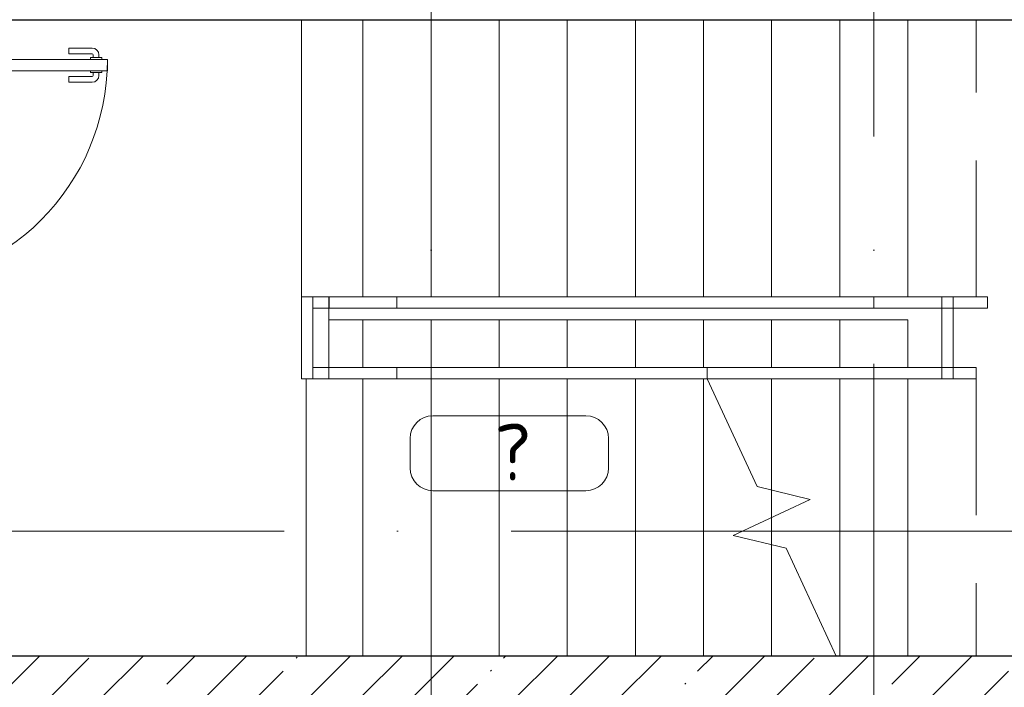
# Model space of a CAD drawing. Header units: millimetres. Extents: x -19737 to 100106, y -4436 to 96517.
# Tile 9 of 59: x -476 to 3860, y 39162 to 42100. Entities that reach past the tile are written whole.
import ezdxf

# ---------------------------------------------------------------- set-up
doc = ezdxf.new("R2010")
doc.units = ezdxf.units.MM
for name, pattern in [('ADSK_Линия сетки', [5000, 4000, -500, 0, -500]), ('ADSK_Сверху', [900, 600, -300]), ('ADSK_Сверху_2_', [900, 600, -300])]:
    doc.linetypes.add(name, pattern=pattern)
for name, color, linetype, lineweight in [('_Сверху_ - Линия разреза ограждения', 7, 'ADSK_Сверху_2_', 18), ('_Сверху_ - Перила', 7, 'ADSK_Сверху_2_', 18), ('A-AREA-____-IDEN', 7, 'Continuous', 9), ('A-DOOR-____-MCUT', 7, 'Continuous', 9), ('A-DOOR-____-OTLN', 7, 'Continuous', 18), ('A-DOOR-FRAM-MCUT', 7, 'Continuous', 9), ('A-FLOR-____-OTLN', 7, 'Continuous', 18), ('A-WALL-____-MCUT', 7, 'Continuous', 40), ('A-WALL-____-PATT', 7, 'Continuous', 40), ('S-GRID-____-OTLN', 7, 'Continuous', 9), ('S-STRS-____-MBND', 7, 'ADSK_Сверху_2_', 18), ('S-STRS-____-OTLN', 7, 'Continuous', 18), ('Ограждение', 7, 'Continuous', 18), ('Перила', 7, 'Continuous', 18), ('Поручни', 7, 'Continuous', 18)]:
    doc.layers.add(name, color=color, linetype=linetype, lineweight=lineweight)
doc.styles.add('GOST Common_2', font='GOST_Common.ttf', dxfattribs={"height": 250})

# ---------------------------------------------------------------- blocks, each defined once
blk = doc.blocks.new('АР_Дверь двупольная - 1450х2100h_1000_300__ЛК_EIS60-4680868-02_К1')
at = {"layer": 'A-DOOR-____-MCUT', "color": 254, "lineweight": 15, "true_color": 0xcccccc}
for p, q in [((-650, 100), (-650, 1100)), ((-650, 1100), (-600, 1100)), ((-600, 1100), (-600, 100)), ((650, 400), (600, 400)), ((600, 400), (600, 100)), ((650, 100), (650, 400)), ((-600, 100), (-650, 100)), ((600, 100), (650, 100))]:
    blk.add_line(p, q, dxfattribs=at)
at = {"layer": 'A-DOOR-____-OTLN', "color": 254, "lineweight": 5, "true_color": 0xcccccc}
for p, q in [((-658, 1062.5), (-670, 1062.5)), ((-658, 1075), (-658, 1025)), ((-650, 1075), (-658, 1075)), ((-600, 1075), (-592, 1075)), ((-592, 1075), (-592, 1025)), ((-592, 1062.5), (-580, 1062.5)), ((-700, 930), (-700, 1032.5)), ((-675, 930), (-675, 1032.5)), ((-658, 1037.5), (-670, 1037.5)), ((-658, 1025), (-650, 1025)), ((-592, 1025), (-600, 1025)), ((-592, 1037.5), (-580, 1037.5)), ((-575, 930), (-575, 1032.5)), ((-550, 930), (-550, 1032.5)), ((-675, 930), (-700, 930)), ((-575, 930), (-550, 930))]:
    blk.add_line(p, q, dxfattribs=at)
at = {"layer": 'A-DOOR-____-OTLN', "color": 254, "lineweight": 13, "true_color": 0xcccccc}
for centre, radius, start, end in [((-650, 100), 1000, 0, 90), ((650, 100), 300, 90, 180)]:
    blk.add_arc(centre, radius, start, end, dxfattribs=at)
at = {"layer": 'A-DOOR-____-OTLN', "color": 254, "lineweight": 5, "true_color": 0xcccccc}
for centre, radius, start, end in [((-670, 1032.5), 30, 90, 180), ((-580, 1032.5), 30, 360, 90), ((-670, 1032.5), 4.99, 90, 180), ((-580, 1032.5), 4.99, 360, 90)]:
    blk.add_arc(centre, radius, start, end, dxfattribs=at)
at = {"layer": 'A-DOOR-FRAM-MCUT', "color": 254, "lineweight": 15, "true_color": 0xcccccc}
for p, q in [((-710, 100), (-725, 100)), ((-710, 100), (-650, 100)), ((-710, 20), (-710, 100)), ((-650, 100), (-650, 50)), ((710, 100), (650, 100)), ((650, 100), (650, 50)), ((710, 20), (710, 100)), ((710, 100), (725, 100)), ((-650, 50), (-640, 50)), ((-640, 50), (-640, 20)), ((650, 50), (640, 50)), ((640, 50), (640, 20)), ((-710, 20), (-725, 20)), ((-640, 20), (-710, 20)), ((640, 20), (710, 20)), ((710, 20), (725, 20))]:
    blk.add_line(p, q, dxfattribs=at)
blk = doc.blocks.new('Ступень_Л_1_01_1_на пол 100_10 - Ступень_Л_1_01_1_на пол 100_-3990339-02_К1')
at = {"layer": 'S-STRS-____-OTLN', "color": 254, "lineweight": 13, "true_color": 0xcccccc}
blk.add_line((22450, 11150), (22450, 12370), dxfattribs=at)
blk = doc.blocks.new('Ограждение - Ограждение-4454411-02_К1')
at = {"layer": 'Поручни', "color": 254, "lineweight": 13, "true_color": 0xcccccc}
for p, q in [((24215.6, 12420), (24950, 12420)), ((24950, 12420), (24950, 12370)), ((24215.6, 12370), (24950, 12370))]:
    blk.add_line(p, q, dxfattribs=at)
blk = doc.blocks.new('Ограждение - Ограждение-4454415-02_К1')
at = {"layer": 'Поручни', "color": 254, "lineweight": 13, "true_color": 0xcccccc}
for p, q in [((22850, 12680), (22850, 12730)), ((24950, 12730), (22850, 12730)), ((24950, 12730), (24950, 12680)), ((24950, 12680), (22850, 12680))]:
    blk.add_line(p, q, dxfattribs=at)
blk = doc.blocks.new('Ограждение - Ограждение-4454436-02_К1')
at = {"layer": '_Сверху_ - Линия разреза ограждения', "color": 254, "linetype": 'ADSK_Сверху', "lineweight": 13, "true_color": 0xcccccc}
for p, q in [((24215.6, 12420), (25250, 12420)), ((24215.6, 12420), (25250, 12420)), ((25250, 12420), (25250, 12370)), ((25250, 12420), (25250, 12370)), ((24215.6, 12370), (25250, 12370)), ((24215.6, 12370), (25250, 12370))]:
    blk.add_line(p, q, dxfattribs=at)
at = {"layer": 'Поручни', "color": 254, "lineweight": 13, "true_color": 0xcccccc}
for p, q in [((22850, 12420), (24215.6, 12420)), ((22850, 12370), (22850, 12420)), ((24215.6, 12370), (24215.6, 12420)), ((24215.6, 12370), (24215.6, 12420)), ((22850, 12370), (24215.6, 12370))]:
    blk.add_line(p, q, dxfattribs=at)
blk = doc.blocks.new('Ограждение - Ограждение-4454440-02_К1')
at = {"layer": '_Сверху_ - Линия разреза ограждения', "color": 254, "linetype": 'ADSK_Сверху', "lineweight": 13, "true_color": 0xcccccc}
for p, q in [((22850, 12680), (22850, 12730)), ((25250, 12730), (22850, 12730)), ((22850, 12680), (22850, 12730)), ((25250, 12730), (22850, 12730)), ((25250, 12730), (25250, 12680)), ((25250, 12730), (25250, 12680)), ((25250, 12680), (22850, 12680)), ((25250, 12680), (22850, 12680))]:
    blk.add_line(p, q, dxfattribs=at)
blk = doc.blocks.new('Тип перил - Перила_Внутренний_-4454761-02_К1')
at = {"layer": '_Сверху_ - Перила', "color": 254, "linetype": 'ADSK_Сверху', "lineweight": 13, "true_color": 0xcccccc}
for p, q in [((24215.6, 12420), (25250, 12420)), ((25250, 12420), (25250, 12370)), ((24215.6, 12370), (25250, 12370))]:
    blk.add_line(p, q, dxfattribs=at)
at = {"layer": 'Перила', "color": 254, "lineweight": 13, "true_color": 0xcccccc}
for p, q in [((22850, 12420), (22850, 12370)), ((22850, 12420), (24215.6, 12420)), ((24215.6, 12370), (24215.6, 12420)), ((22850, 12370), (24215.6, 12370))]:
    blk.add_line(p, q, dxfattribs=at)
blk = doc.blocks.new('Тип перил - Перила_Внутренний_-4454793-02_К1')
at = {"layer": 'Перила', "color": 254, "lineweight": 13, "true_color": 0xcccccc}
for p, q in [((22850, 12680), (22850, 12730)), ((22850, 12730), (24950, 12730)), ((24950, 12730), (24950, 12680)), ((24950, 12680), (22850, 12680))]:
    blk.add_line(p, q, dxfattribs=at)
blk = doc.blocks.new('Тип перил - Перила_Внутренний_-V9-02_К1')
at = {"layer": 'Перила', "color": 254, "lineweight": 13, "true_color": 0xcccccc}
for p, q in [((22850, 12680), (22850, 12730)), ((24950, 12730), (22850, 12730)), ((24950, 12680), (24950, 12730)), ((24950, 12680), (22850, 12680))]:
    blk.add_line(p, q, dxfattribs=at)
blk = doc.blocks.new('Ограждение - Ограждение-4455382-02_К1')
at = {"layer": 'Поручни', "color": 254, "lineweight": 13, "true_color": 0xcccccc}
for p, q in [((22430, 12730), (22480, 12730)), ((22430, 12370), (22430, 12730)), ((22480, 12370), (22480, 12730)), ((22480, 12370), (22430, 12370))]:
    blk.add_line(p, q, dxfattribs=at)
blk = doc.blocks.new('Ограждение - Ограждение-4455721-02_К1')
at = {"layer": 'Поручни', "color": 254, "lineweight": 13, "true_color": 0xcccccc}
for p, q in [((25250, 12730), (25300, 12730)), ((25300, 12370), (25300, 12730)), ((25250, 12420), (25250, 12680)), ((25300, 12370), (25250, 12370))]:
    blk.add_line(p, q, dxfattribs=at)
blk = doc.blocks.new('Ограждение - Ограждение-4455776-02_К1')
at = {"layer": 'Поручни', "color": 254, "lineweight": 13, "true_color": 0xcccccc}
for p, q in [((22480, 12680), (22480, 12730)), ((22550, 12730), (22480, 12730)), ((22480, 12680), (22550, 12680))]:
    blk.add_line(p, q, dxfattribs=at)
blk = doc.blocks.new('Ограждение - Ограждение-4455865-02_К1')
at = {"layer": 'Поручни', "color": 254, "lineweight": 13, "true_color": 0xcccccc}
for p, q in [((22480, 12370), (22480, 12420)), ((22550, 12420), (22480, 12420)), ((22480, 12370), (22550, 12370))]:
    blk.add_line(p, q, dxfattribs=at)
blk = doc.blocks.new('Ограждение - Ограждение-4456487-02_К1')
at = {"layer": 'Поручни', "color": 254, "lineweight": 13, "true_color": 0xcccccc}
for p, q in [((24950, 12420), (25250, 12420)), ((24950, 12370), (24950, 12420)), ((25250, 12420), (25250, 12370)), ((24950, 12370), (25250, 12370))]:
    blk.add_line(p, q, dxfattribs=at)
blk = doc.blocks.new('Ограждение - Ограждение-4456669-02_К1')
at = {"layer": 'Поручни', "color": 254, "lineweight": 13, "true_color": 0xcccccc}
for p, q in [((24950, 12680), (24950, 12730)), ((25250, 12730), (24950, 12730)), ((25250, 12730), (25250, 12680)), ((25250, 12680), (24950, 12680))]:
    blk.add_line(p, q, dxfattribs=at)
blk = doc.blocks.new('Ограждение - Ограждение-4456906-02_К1')
at = {"layer": 'Поручни', "color": 254, "lineweight": 13, "true_color": 0xcccccc}
for p, q in [((22550, 12680), (22550, 12730)), ((22850, 12730), (22550.9, 12730)), ((22850, 12730), (22850, 12680)), ((22850, 12680), (22550.9, 12680))]:
    blk.add_line(p, q, dxfattribs=at)
blk = doc.blocks.new('Тип перил - Перила_Внутренний_-4457043-02_К1')
at = {"layer": 'Перила', "color": 254, "lineweight": 13, "true_color": 0xcccccc}
for p, q in [((22550.9, 12730), (22550, 12730)), ((22550.9, 12680), (22550.9, 12730)), ((22550.9, 12730), (22850, 12730)), ((22850, 12730), (22850, 12680)), ((22550, 12680), (22550.9, 12680)), ((22850, 12680), (22550.9, 12680))]:
    blk.add_line(p, q, dxfattribs=at)
blk = doc.blocks.new('Тип перил - Перила_Внутренний_-V10-02_К1')
at = {"layer": 'Перила', "color": 254, "lineweight": 13, "true_color": 0xcccccc}
for p, q in [((22550, 12680), (22550, 12730)), ((22850, 12730), (22550.9, 12730)), ((22850, 12680), (22850, 12730)), ((22850, 12680), (22550.9, 12680))]:
    blk.add_line(p, q, dxfattribs=at)
blk = doc.blocks.new('Ограждение - Ограждение-4457061-02_К1')
at = {"layer": 'Поручни', "color": 254, "lineweight": 13, "true_color": 0xcccccc}
for p, q in [((22550, 12420), (22850, 12420)), ((22550, 12370), (22550, 12420)), ((22850, 12420), (22850, 12370)), ((22550, 12370), (22850, 12370))]:
    blk.add_line(p, q, dxfattribs=at)
blk = doc.blocks.new('Ограждение - Ограждение-4457338-02_К1')
at = {"layer": '_Сверху_ - Линия разреза ограждения', "color": 254, "linetype": 'ADSK_Сверху', "lineweight": 13, "true_color": 0xcccccc}
for p, q in [((25250, 12420), (25400, 12420)), ((25250, 12370), (25250, 12420)), ((25250, 12420), (25400, 12420)), ((25250, 12370), (25250, 12420)), ((25400, 12420), (25400, 12370)), ((25400, 12420), (25400, 12370)), ((25250, 12370), (25400, 12370)), ((25250, 12370), (25400, 12370))]:
    blk.add_line(p, q, dxfattribs=at)
blk = doc.blocks.new('Ограждение - Ограждение-4457539-02_К1')
at = {"layer": '_Сверху_ - Линия разреза ограждения', "color": 254, "linetype": 'ADSK_Сверху', "lineweight": 13, "true_color": 0xcccccc}
for p, q in [((25250, 12680), (25250, 12730)), ((25450, 12730), (25250, 12730)), ((25250, 12680), (25250, 12730)), ((25450, 12730), (25250, 12730)), ((25450, 12730), (25450, 12680)), ((25450, 12730), (25450, 12680)), ((25450, 12680), (25250, 12680)), ((25450, 12680), (25250, 12680))]:
    blk.add_line(p, q, dxfattribs=at)
blk = doc.blocks.new('Тип перил - Перила_Внутренний_-4531515-02_К1')
at = {"layer": 'Перила', "color": 254, "lineweight": 13, "true_color": 0xcccccc}
for p, q in [((22480, 12680), (22480, 12730)), ((22480, 12730), (22550, 12730)), ((22550, 12680), (22480, 12680))]:
    blk.add_line(p, q, dxfattribs=at)
blk = doc.blocks.new('Тип перил - Перила_Внутренний_-V11-02_К1')
at = {"layer": 'Перила', "color": 254, "lineweight": 13, "true_color": 0xcccccc}
for p, q in [((22480, 12730), (22480, 12680)), ((22480, 12730), (22550, 12730)), ((22480, 12680), (22550, 12680))]:
    blk.add_line(p, q, dxfattribs=at)
blk = doc.blocks.new('Тип перил - Перила_Внутренний_-4531526-02_К1')
at = {"layer": 'Перила', "color": 254, "lineweight": 13, "true_color": 0xcccccc}
for p, q in [((22480, 12370), (22480, 12420)), ((22480, 12420), (22550, 12420)), ((22550, 12370), (22480, 12370))]:
    blk.add_line(p, q, dxfattribs=at)
blk = doc.blocks.new('Тип перил - Перила_Внутренний_-V12-02_К1')
at = {"layer": 'Перила', "color": 254, "lineweight": 13, "true_color": 0xcccccc}
for p, q in [((22480, 12420), (22480, 12370)), ((22480, 12420), (22550, 12420)), ((22480, 12370), (22550, 12370))]:
    blk.add_line(p, q, dxfattribs=at)
blk = doc.blocks.new('Наметкина 10_РД_АР_К1_отсоединено_rvt-1-02_К1')
at = {"layer": 'A-WALL-____-PATT', "lineweight": 5, "true_color": 0xcccccc}
h = blk.add_hatch(dxfattribs=at)
h.set_pattern_fill('FP_2', color=254, style=0, pattern_type=2)
h.set_pattern_definition([(45, (0, 0), (-228.0985, 228.0985), []), (45, (228.1, 0), (-228.0985, 228.0985), [403.225, -80.645, 6.706, -73.939])])
h.paths.add_polyline_path([(5035.3, 39100), (5035.3, 39300), (-1289.7, 39300), (-1289.7, 39100), (3549.9, 39100)])
at = {"layer": 'A-FLOR-____-OTLN', "color": 254, "lineweight": 13, "true_color": 0xcccccc}
for p, q in [((765.3, 40880), (765.3, 42100)), ((765.3, 42100), (765.3, 40880)), ((1035.3, 40880), (1035.3, 42100)), ((885.3, 40570), (885.3, 40830)), ((785.3, 39300), (785.3, 40520))]:
    blk.add_line(p, q, dxfattribs=at)
at = {"layer": 'A-WALL-____-MCUT', "color": 254, "lineweight": 30, "true_color": 0xcccccc}
for p, q in [((-1089.7, 42100), (5035.3, 42100)), ((5035.3, 39300), (-1089.7, 39300))]:
    blk.add_line(p, q, dxfattribs=at)
at = {"layer": 'S-STRS-____-MBND', "color": 254, "linetype": 'ADSK_Сверху', "lineweight": 13, "true_color": 0xcccccc}
for p, q in [((1035.3, 40880), (1035.3, 42100)), ((3735.3, 42100), (1035.3, 42100)), ((1335.3, 40880), (1335.3, 42100)), ((1335.3, 40880), (1335.3, 42100)), ((1635.3, 40880), (1635.3, 42100)), ((1635.3, 40880), (1635.3, 42100)), ((1935.3, 40880), (1935.3, 42100)), ((1935.3, 40880), (1935.3, 42100)), ((2235.3, 40880), (2235.3, 42100)), ((2235.3, 40880), (2235.3, 42100)), ((2535.3, 40880), (2535.3, 42100)), ((2535.3, 40880), (2535.3, 42100)), ((2835.3, 40880), (2835.3, 42100)), ((2835.3, 40880), (2835.3, 42100)), ((3135.3, 40880), (3135.3, 42100)), ((3135.3, 40880), (3135.3, 42100)), ((3435.3, 40880), (3435.3, 42100)), ((3435.3, 40880), (3435.3, 42100)), ((3735.3, 40880), (3735.3, 42100)), ((3735.3, 40880), (3735.3, 42100)), ((3735.3, 40880), (1035.3, 40880)), ((2550.8, 40520), (3735.3, 40520)), ((2835.3, 40520), (2835.3, 40030.5)), ((2835.3, 40520), (2835.3, 40030.5)), ((3135.3, 40520), (3135.3, 39300)), ((3135.3, 40520), (3135.3, 39300)), ((3435.3, 40520), (3435.3, 39300)), ((3435.3, 40520), (3435.3, 39300)), ((3735.3, 40520), (3735.3, 39300)), ((2835.3, 39910), (2835.3, 39789.5)), ((2835.3, 39910), (2835.3, 39789.5)), ((3119.7, 39300), (3735.3, 39300))]:
    blk.add_line(p, q, dxfattribs=at)
at = {"layer": 'S-STRS-____-MBND', "color": 254, "linetype": 'Continuous', "lineweight": 13, "true_color": 0xcccccc}
for p, q in [((2771.9, 40046), (2550.8, 40520)), ((3005.2, 39989.2), (2771.9, 40046)), ((2665.4, 39830.8), (3005.2, 39989.2)), ((2898.7, 39774.1), (2665.4, 39830.8)), ((3119.7, 39300), (2898.7, 39774.1))]:
    blk.add_line(p, q, dxfattribs=at)
at = {"layer": 'S-STRS-____-OTLN', "color": 254, "lineweight": 13, "true_color": 0xcccccc}
for p, q in [((1035.3, 40880), (1035.3, 42100)), ((1335.3, 40880), (1335.3, 42100)), ((1335.3, 40880), (1335.3, 42100)), ((1635.3, 40880), (1635.3, 42100)), ((1635.3, 40880), (1635.3, 42100)), ((1935.3, 40880), (1935.3, 42100)), ((1935.3, 40880), (1935.3, 42100)), ((2235.3, 40880), (2235.3, 42100)), ((2235.3, 40880), (2235.3, 42100)), ((2535.3, 40880), (2535.3, 42100)), ((2535.3, 40880), (2535.3, 42100)), ((2835.3, 40880), (2835.3, 42100)), ((2835.3, 40880), (2835.3, 42100)), ((3135.3, 40880), (3135.3, 42100)), ((3135.3, 40880), (3135.3, 42100)), ((3435.3, 40880), (3435.3, 42100)), ((3435.3, 40880), (3435.3, 42100)), ((885.3, 40780), (1035.3, 40780)), ((1035.3, 40780), (1335.3, 40780)), ((1035.3, 40780), (1035.3, 40570)), ((1035.3, 40780), (1035.3, 40570)), ((1335.3, 40780), (1635.3, 40780)), ((1335.3, 40780), (1335.3, 40570)), ((1335.3, 40780), (1335.3, 40570)), ((1635.3, 40780), (1935.3, 40780)), ((1635.3, 40780), (1635.3, 40570)), ((1635.3, 40780), (1635.3, 40570)), ((1935.3, 40780), (2235.3, 40780)), ((1935.3, 40780), (1935.3, 40570)), ((1935.3, 40780), (1935.3, 40570)), ((2235.3, 40780), (2535.3, 40780)), ((2235.3, 40780), (2235.3, 40570)), ((2235.3, 40780), (2235.3, 40570)), ((2535.3, 40780), (2835.3, 40780)), ((2535.3, 40780), (2535.3, 40570)), ((2535.3, 40780), (2535.3, 40570)), ((2835.3, 40780), (3135.3, 40780)), ((2835.3, 40780), (2835.3, 40570)), ((2835.3, 40780), (2835.3, 40570)), ((3135.3, 40780), (3435.3, 40780)), ((3135.3, 40780), (3135.3, 40570)), ((3135.3, 40780), (3135.3, 40570)), ((3435.3, 40780), (3435.3, 40570)), ((1035.3, 40520), (1035.3, 39300)), ((1035.3, 40520), (1035.3, 39300)), ((1335.3, 40520), (1335.3, 39300)), ((1335.3, 40520), (1335.3, 39300)), ((1635.3, 40520), (1635.3, 39300)), ((1635.3, 40520), (1635.3, 39300)), ((1935.3, 40520), (1935.3, 39300)), ((1935.3, 40520), (1935.3, 39300)), ((2235.3, 40520), (2235.3, 39300)), ((2235.3, 40520), (2235.3, 39300)), ((2535.3, 40520), (2535.3, 39300)), ((2535.3, 40520), (2535.3, 39300)), ((2835.3, 40520), (2835.3, 40030.5)), ((2835.3, 40520), (2835.3, 40030.5)), ((3135.3, 40520), (3135.3, 39300)), ((3135.3, 40520), (3135.3, 39300)), ((3435.3, 40520), (3435.3, 39300)), ((2835.3, 40030.5), (2835.3, 39910)), ((2835.3, 40030.5), (2835.3, 39910)), ((2835.3, 39910), (2835.3, 39789.5)), ((2835.3, 39910), (2835.3, 39789.5)), ((2835.3, 39789.5), (2835.3, 39300)), ((2835.3, 39789.5), (2835.3, 39300))]:
    blk.add_line(p, q, dxfattribs=at)
at = {"layer": 'A-DOOR-____-OTLN', "color": 254, "lineweight": 13, "true_color": 0xcccccc, "rotation": 269.9999999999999}
blk.add_blockref('АР_Дверь двупольная - 1450х2100h_1000_300__ЛК_EIS60-4680868-02_К1', (-1189.7, 41275), dxfattribs=at)
at = {"layer": 'S-STRS-____-OTLN', "color": 254, "lineweight": 13, "true_color": 0xcccccc}
blk.add_blockref('Ступень_Л_1_01_1_на пол 100_10 - Ступень_Л_1_01_1_на пол 100_-3990339-02_К1', (-21664.7, 28150), dxfattribs=at)
at = {"layer": 'Ограждение', "color": 254, "lineweight": 13, "true_color": 0xcccccc}
for name in ['Ограждение - Ограждение-4455382-02_К1', 'Ограждение - Ограждение-4455776-02_К1', 'Ограждение - Ограждение-4456906-02_К1', 'Ограждение - Ограждение-4454415-02_К1', 'Ограждение - Ограждение-4454440-02_К1', 'Ограждение - Ограждение-4456669-02_К1', 'Ограждение - Ограждение-4455721-02_К1', 'Ограждение - Ограждение-4457539-02_К1', 'Ограждение - Ограждение-4455865-02_К1', 'Ограждение - Ограждение-4457061-02_К1', 'Ограждение - Ограждение-4454436-02_К1', 'Ограждение - Ограждение-4454411-02_К1', 'Ограждение - Ограждение-4456487-02_К1', 'Ограждение - Ограждение-4457338-02_К1']:
    blk.add_blockref(name, (-21664.7, 28150), dxfattribs=at)
at = {"layer": 'Перила', "color": 254, "lineweight": 13, "true_color": 0xcccccc}
for name in ['Тип перил - Перила_Внутренний_-4531515-02_К1', 'Тип перил - Перила_Внутренний_-V11-02_К1', 'Тип перил - Перила_Внутренний_-4457043-02_К1', 'Тип перил - Перила_Внутренний_-V10-02_К1', 'Тип перил - Перила_Внутренний_-4454793-02_К1', 'Тип перил - Перила_Внутренний_-V9-02_К1', 'Тип перил - Перила_Внутренний_-4531526-02_К1', 'Тип перил - Перила_Внутренний_-V12-02_К1', 'Тип перил - Перила_Внутренний_-4454761-02_К1']:
    blk.add_blockref(name, (-21664.7, 28150), dxfattribs=at)
blk = doc.blocks.new('Марка помещения 2 - Марка помещения 2-1605974-02_К1')
at = {"layer": 'A-AREA-____-IDEN', "color": 253, "true_color": 0xaaaaaa}
for p, q in [((-1.797, 0.841), (1.569, 0.841)), ((-2.297, -0.309), (-2.297, 0.341)), ((2.069, 0.341), (2.069, -0.309)), ((1.569, -0.809), (-1.797, -0.809))]:
    blk.add_line(p, q, dxfattribs=at)
for centre, start, end in [((-1.797, 0.341), 90, 180), ((1.569, 0.341), 0, 90), ((-1.797, -0.309), 180, 270), ((1.569, -0.309), 270, 360)]:
    blk.add_arc(centre, 0.5, start, end, dxfattribs=at)

msp = doc.modelspace()

# ---------------------------------------------------------------- linework, layer by layer
at = {"layer": 'S-GRID-____-OTLN', "color": 253, "linetype": 'ADSK_Линия сетки', "true_color": 0xaaaaaa}
for p, q in [((1335.3, 31585.4), (1335.3, 56171.7)), ((3285.3, 31585.4), (3285.3, 45894.3)), ((15688.6, 39850), (-17088, 39850))]:
    msp.add_line(p, q, dxfattribs=at)

# ---------------------------------------------------------------- block references
at = {"lineweight": 5}
msp.add_blockref('Наметкина 10_РД_АР_К1_отсоединено_rvt-1-02_К1', (0, 0), dxfattribs=at)
at = {"layer": 'A-AREA-____-IDEN', "color": 253, "true_color": 0xaaaaaa, "xscale": 199.9999999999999, "yscale": 199.9999999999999, "zscale": 199.9999999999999}
msp.add_blockref('Марка помещения 2 - Марка помещения 2-1605974-02_К1', (1702.9, 40189.1), dxfattribs=at)

# ---------------------------------------------------------------- texts
at = {"layer": 'A-AREA-____-IDEN', "color": 253, "true_color": 0xaaaaaa, "insert": (1614.4, 40322.9), "char_height": 250, "width": 224.472, "attachment_point": 1, "style": 'GOST Common_2'}
msp.add_mtext('\\fGOST Common|b0|i0|c204|p34|;?', dxfattribs=at)

doc.saveas('drawing.dxf')
